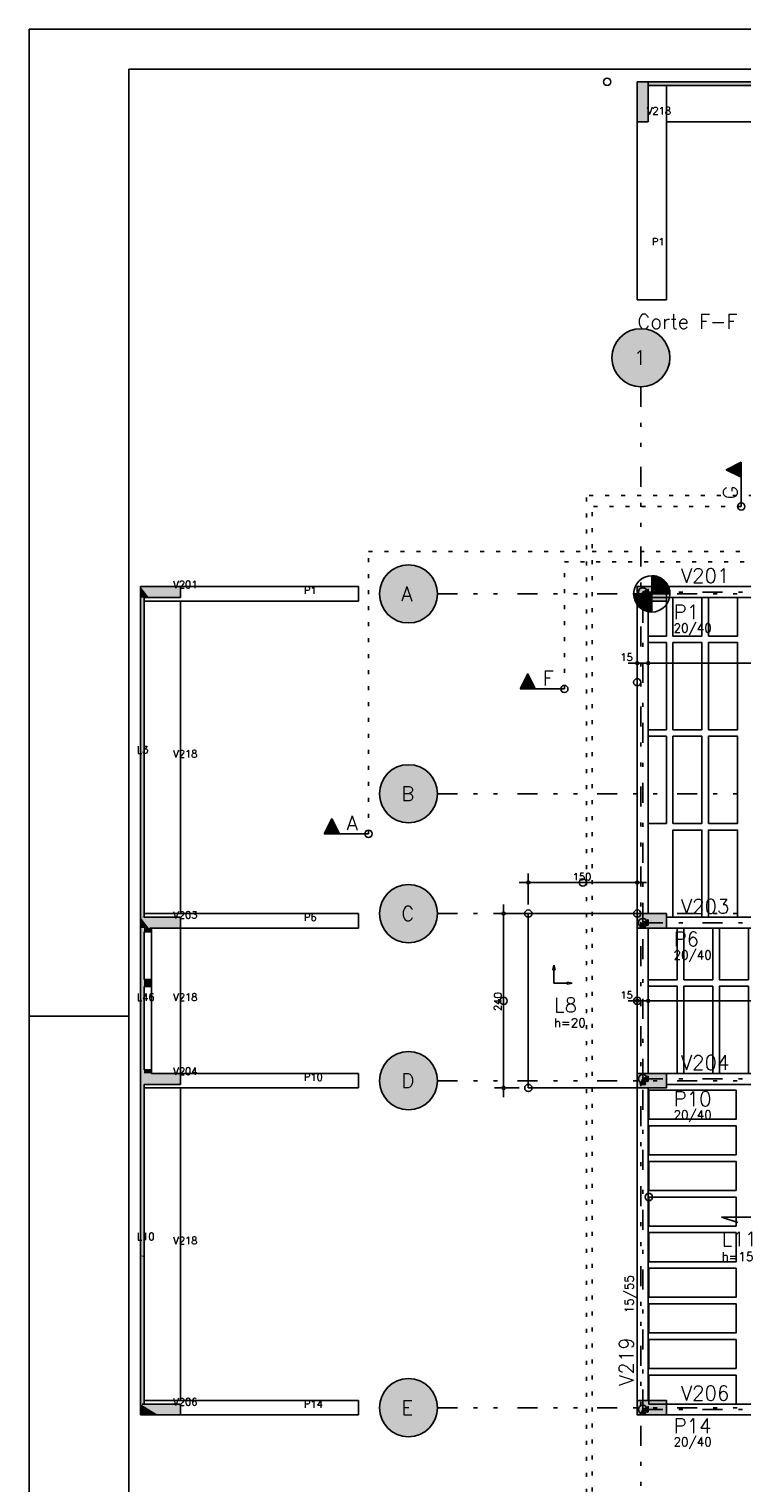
# Model space of a CAD drawing. Extents: x 0 to 119, y 0 to 84.
# Tile 11 of 19: x 0 to 18, y 48 to 84. Entities that reach past the tile are written whole.
import ezdxf

# ---------------------------------------------------------------- set-up
doc = ezdxf.new("R2010")
doc.units = 0
doc.header["$MEASUREMENT"] = 0
for name, pattern in [('ESTILO_TQS_0002', [0.4, 0.1, -0.3]), ('ESTILO_TQS_0003', [1.5, 0.5, -0.4, 0.1, -0.5]), ('ESTILO_TQS_0004', [2, 0.5, -0.4, 0.1, -0.4, 0.1, -0.5])]:
    doc.linetypes.add(name, pattern=pattern)
for name, color, linetype in [('1', 1, 'CONTINUOUS'), ('2', 2, 'CONTINUOUS'), ('3', 3, 'CONTINUOUS'), ('4', 4, 'CONTINUOUS'), ('6', 6, 'CONTINUOUS'), ('8', 8, 'CONTINUOUS'), ('9', 9, 'CONTINUOUS')]:
    doc.layers.add(name, color=color, linetype=linetype)
doc.styles.get("Standard").update_dxf_attribs({"font": 'ROMANS.SHX'})

msp = doc.modelspace()

# ---------------------------------------------------------------- linework, layer by layer
at = {"layer": '1', "linetype": 'Continuous'}
for p, q in [((0, 0), (0, 84.1)), ((0, 84.1), (118.9, 84.1)), ((15.589, 70.422), (15.589, 69.513)), ((15.589, 70.4), (15.729, 70.4)), ((15.589, 70.371), (15.798, 70.371)), ((15.589, 70.342), (15.846, 70.342)), ((15.589, 70.313), (15.884, 70.313)), ((15.589, 70.284), (15.915, 70.284)), ((15.589, 70.256), (15.94, 70.256)), ((15.589, 70.227), (15.962, 70.227)), ((15.134, 69.967), (16.044, 69.967)), ((15.589, 69.939), (15.134, 69.939)), ((15.589, 69.91), (15.138, 69.91)), ((15.589, 69.881), (15.143, 69.881)), ((15.589, 69.852), (15.149, 69.852)), ((15.589, 70.198), (15.981, 70.198)), ((15.589, 70.169), (15.996, 70.169)), ((15.589, 70.14), (16.009, 70.14)), ((15.589, 70.111), (16.02, 70.111)), ((15.589, 70.083), (16.029, 70.083)), ((15.589, 70.054), (16.035, 70.054)), ((15.589, 70.025), (16.04, 70.025)), ((15.589, 69.996), (16.044, 69.996)), ((15.589, 69.967), (15.589, 69.967)), ((15.589, 69.823), (15.158, 69.823)), ((15.589, 69.794), (15.169, 69.794)), ((15.589, 69.766), (15.182, 69.766)), ((15.589, 69.737), (15.197, 69.737)), ((15.589, 69.708), (15.216, 69.708)), ((15.589, 69.679), (15.238, 69.679)), ((15.589, 69.65), (15.263, 69.65)), ((15.589, 69.621), (15.294, 69.621)), ((15.589, 69.593), (15.332, 69.593)), ((15.589, 69.564), (15.38, 69.564)), ((15.589, 69.535), (15.449, 69.535)), ((14.998, 68.236), (15.725, 68.236)), ((15.225, 68.236), (15.225, 68.236)), ((15.271, 68.236), (25.089, 68.236)), ((15.498, 68.236), (15.498, 68.236)), ((15.498, 68.236), (15.498, 68.236)), ((12.498, 62.195), (12.498, 62.972)), ((15.225, 62.195), (15.225, 62.972)), ((12.271, 62.745), (15.453, 62.745)), ((12.271, 61.967), (11.652, 61.967)), ((11.879, 57.376), (11.879, 62.195)), ((12.498, 57.604), (12.498, 61.967)), ((12.498, 61.967), (15.225, 61.967)), ((12.498, 61.967), (12.498, 61.967)), ((12.498, 61.967), (12.498, 61.967)), ((15.225, 61.967), (15.225, 61.967)), ((15.589, 61.786), (15.589, 61.786)), ((13.14, 60.681), (13.111, 60.56)), ((13.111, 60.56), (13.168, 60.56)), ((13.14, 60.681), (13.168, 60.56)), ((13.14, 60.56), (13.14, 60.226)), ((13.474, 60.226), (13.14, 60.226)), ((13.594, 60.226), (13.474, 60.254)), ((13.474, 60.254), (13.474, 60.198)), ((13.594, 60.226), (13.474, 60.198)), ((14.998, 59.786), (15.725, 59.786)), ((15.225, 59.786), (15.225, 59.786)), ((15.271, 59.786), (39.78, 59.786)), ((15.498, 59.786), (15.498, 59.786)), ((15.498, 59.786), (15.498, 59.786)), ((0, 59.4), (2.5, 59.4)), ((12.271, 57.604), (11.652, 57.604)), ((15.225, 57.604), (12.498, 57.604)), ((12.498, 57.604), (12.498, 57.604)), ((15.589, 57.786), (15.589, 57.786)), ((17.336, 54.372), (18.7, 54.372)), ((17.336, 54.372), (17.746, 54.236)), ((15.589, 49.604), (15.589, 49.604))]:
    msp.add_line(p, q, dxfattribs=at)
at = {"layer": '1', "linetype": 'ESTILO_TQS_0004'}
for p, q in [((15.316, 75.149), (15.316, 6.967)), ((10.225, 69.967), (76.189, 69.967)), ((10.225, 64.967), (76.189, 64.967)), ((10.225, 61.967), (76.189, 61.967)), ((10.225, 57.786), (76.189, 57.786)), ((10.225, 49.604), (76.189, 49.604))]:
    msp.add_line(p, q, dxfattribs=at)
at = {"layer": '1', "linetype": 'ESTILO_TQS_0003'}
for p, q in [((15.362, 70.013), (24.998, 70.013)), ((15.362, 61.74), (15.362, 70.013)), ((15.362, 61.74), (24.998, 61.74)), ((15.362, 57.831), (15.362, 61.74)), ((15.362, 57.831), (20.18, 57.831)), ((15.362, 49.558), (15.362, 57.831)), ((15.362, 49.558), (20.18, 49.558))]:
    msp.add_line(p, q, dxfattribs=at)
at = {"layer": '1', "linetype": 'Continuous'}
for points in [[(15.589, 70.422), (15.589, 69.967), (16.044, 69.967), (16.043, 69.978), (16.042, 70.01), (16.038, 70.041), (16.032, 70.069), (16.024, 70.098), (16.016, 70.124), (16.002, 70.158), (15.99, 70.181), (15.973, 70.211), (15.956, 70.235), (15.945, 70.25), (15.932, 70.265), (15.92, 70.279), (15.909, 70.29), (15.89, 70.308), (15.876, 70.32), (15.855, 70.336), (15.839, 70.347), (15.821, 70.358), (15.804, 70.368), (15.79, 70.375), (15.763, 70.387), (15.738, 70.397), (15.704, 70.407), (15.666, 70.415), (15.642, 70.419), (15.607, 70.422), (15.589, 70.422)], [(15.294, 69.876), (15.43, 69.876), (15.362, 70.013), (15.294, 69.876)], [(15.498, 69.945), (15.498, 70.081), (15.362, 70.013), (15.498, 69.945)], [(15.498, 68.913), (15.953, 68.913), (15.953, 69.876), (15.498, 69.876), (15.498, 68.913)], [(24.862, 70.149), (15.953, 70.149)], [(15.953, 69.876), (24.862, 69.876)], [(16.116, 68.913), (16.844, 68.913), (16.844, 69.876), (16.116, 69.876), (16.116, 68.913)], [(17.007, 68.913), (17.735, 68.913), (17.735, 69.876), (17.007, 69.876), (17.007, 68.913)], [(15.225, 69.786), (15.225, 61.967)], [(15.498, 61.967), (15.498, 69.786)], [(15.498, 66.567), (15.953, 66.567), (15.953, 68.749), (15.498, 68.749), (15.498, 66.567)], [(16.116, 66.567), (16.844, 66.567), (16.844, 68.749), (16.116, 68.749), (16.116, 66.567)], [(17.007, 66.567), (17.735, 66.567), (17.735, 68.749), (17.007, 68.749), (17.007, 66.567)], [(15.498, 64.222), (15.953, 64.222), (15.953, 66.404), (15.498, 66.404), (15.498, 64.222)], [(16.116, 64.222), (16.844, 64.222), (16.844, 66.404), (16.116, 66.404), (16.116, 64.222)], [(17.007, 64.222), (17.735, 64.222), (17.735, 66.404), (17.007, 66.404), (17.007, 64.222)], [(16.116, 61.876), (16.844, 61.876), (16.844, 64.058), (16.116, 64.058), (16.116, 61.876)], [(17.007, 61.876), (17.735, 61.876), (17.735, 64.058), (17.007, 64.058), (17.007, 61.876)], [(24.862, 61.876), (15.953, 61.876)], [(15.225, 61.604), (15.225, 57.967)], [(15.294, 61.604), (15.43, 61.604), (15.362, 61.74), (15.294, 61.604)], [(15.498, 61.672), (15.498, 61.808), (15.362, 61.74), (15.498, 61.672)], [(15.498, 57.967), (15.498, 61.604)], [(15.498, 60.313), (16.225, 60.313), (16.225, 61.604), (15.498, 61.604), (15.498, 60.313)], [(15.953, 61.604), (24.862, 61.604)], [(16.389, 60.313), (17.116, 60.313), (17.116, 61.604), (16.389, 61.604), (16.389, 60.313)], [(17.28, 60.313), (18.007, 60.313), (18.007, 61.604), (17.28, 61.604), (17.28, 60.313)], [(15.498, 57.967), (16.225, 57.967), (16.225, 60.149), (15.498, 60.149), (15.498, 57.967)], [(16.389, 57.967), (17.116, 57.967), (17.116, 60.149), (16.389, 60.149), (16.389, 57.967)], [(17.28, 57.967), (18.007, 57.967), (18.007, 60.149), (17.28, 60.149), (17.28, 57.967)], [(15.498, 57.763), (15.498, 57.899), (15.362, 57.831), (15.498, 57.763)], [(20.18, 57.967), (15.953, 57.967)], [(15.225, 57.604), (15.225, 49.786)], [(15.294, 57.695), (15.43, 57.695), (15.362, 57.831), (15.294, 57.695)], [(15.498, 49.786), (15.498, 57.604)], [(15.516, 57.549), (15.516, 56.822), (17.698, 56.822), (17.698, 57.549), (15.516, 57.549)], [(15.953, 57.695), (20.044, 57.695)], [(15.516, 56.658), (15.516, 55.931), (17.698, 55.931), (17.698, 56.658), (15.516, 56.658)], [(15.516, 55.767), (15.516, 55.04), (17.698, 55.04), (17.698, 55.767), (15.516, 55.767)], [(15.516, 54.876), (15.516, 54.149), (17.698, 54.149), (17.698, 54.876), (15.516, 54.876)], [(15.516, 53.986), (15.516, 53.258), (17.698, 53.258), (17.698, 53.986), (15.516, 53.986)], [(15.516, 53.095), (15.516, 52.367), (17.698, 52.367), (17.698, 53.095), (15.516, 53.095)], [(15.516, 52.204), (15.516, 51.476), (17.698, 51.476), (17.698, 52.204), (15.516, 52.204)], [(15.516, 51.313), (15.516, 50.586), (17.698, 50.586), (17.698, 51.313), (15.516, 51.313)], [(15.516, 50.422), (15.516, 49.695), (17.698, 49.695), (17.698, 50.422), (15.516, 50.422)], [(15.294, 49.422), (15.43, 49.422), (15.362, 49.558), (15.294, 49.422)], [(15.498, 49.49), (15.498, 49.626), (15.362, 49.558), (15.498, 49.49)], [(20.044, 49.695), (15.953, 49.695)], [(15.953, 49.422), (20.18, 49.422)]]:
    msp.add_lwpolyline(points, dxfattribs=at)
for centre, radius in [((14.47, 82.781), 0.0909), ((17.828, 72.155), 0.0909), ((15.589, 69.967), 0.455), ((15.362, 70.013), 0.109), ((15.362, 70.013), 0.109), ((15.225, 68.236), 0.0364), ((15.225, 68.236), 0.0182), ((15.498, 68.236), 0.0364), ((15.498, 68.236), 0.0364), ((15.498, 68.236), 0.0182), ((15.498, 68.236), 0.0182), ((13.4, 67.588), 0.0909), ((15.225, 67.755), 0.0909), ((8.496, 63.962), 0.0909), ((12.498, 62.745), 0.0364), ((12.498, 62.745), 0.0182), ((13.862, 62.745), 0.0909), ((15.225, 62.745), 0.0364), ((15.225, 62.745), 0.0182), ((11.879, 61.967), 0.0364), ((11.879, 61.967), 0.0182), ((12.498, 61.967), 0.0909), ((12.498, 61.967), 0.0909), ((15.225, 61.967), 0.0909), ((15.362, 61.74), 0.109), ((15.362, 61.74), 0.109), ((11.879, 59.786), 0.0909), ((15.225, 59.786), 0.0909), ((15.225, 59.786), 0.0364), ((15.225, 59.786), 0.0182), ((15.498, 59.786), 0.0364), ((15.498, 59.786), 0.0364), ((15.498, 59.786), 0.0182), ((15.498, 59.786), 0.0182), ((15.362, 57.831), 0.109), ((15.362, 57.831), 0.109), ((11.879, 57.604), 0.0364), ((11.879, 57.604), 0.0182), ((12.498, 57.604), 0.0909), ((15.516, 54.876), 0.0909), ((15.362, 49.558), 0.109), ((15.362, 49.558), 0.109)]:
    msp.add_circle(centre, radius, dxfattribs=at)
at = {"layer": '2', "linetype": 'Continuous'}
for centre in [(15.316, 75.876), (9.498, 69.967), (9.498, 64.967), (9.498, 61.967), (9.498, 57.786), (9.498, 49.604)]:
    msp.add_circle(centre, 0.727, dxfattribs=at)
at = {"layer": '3', "linetype": 'Continuous'}
for p, q in [((17.828, 73.26), (17.451, 73.072)), ((17.827, 73.258), (17.455, 73.072)), ((17.567, 73.128), (17.567, 73.016)), ((17.596, 73.143), (17.596, 73.001)), ((17.625, 73.157), (17.625, 72.987)), ((17.654, 73.172), (17.654, 72.972)), ((17.683, 73.186), (17.683, 72.958)), ((17.712, 73.201), (17.712, 72.943)), ((17.741, 73.215), (17.741, 72.929)), ((17.77, 73.23), (17.77, 72.914)), ((17.799, 73.244), (17.799, 72.899)), ((17.827, 73.258), (17.827, 72.155)), ((17.828, 72.155), (17.828, 73.26)), ((17.451, 73.072), (17.827, 72.884)), ((17.455, 73.072), (17.827, 72.886)), ((17.48, 73.085), (17.48, 73.059)), ((17.509, 73.099), (17.509, 73.045)), ((17.538, 73.114), (17.538, 73.03)), ((12.295, 67.588), (12.483, 67.966)), ((12.297, 67.59), (12.483, 67.962)), ((12.34, 67.675), (12.627, 67.675)), ((12.355, 67.704), (12.612, 67.704)), ((12.369, 67.733), (12.598, 67.733)), ((12.384, 67.762), (12.583, 67.762)), ((12.398, 67.791), (12.569, 67.791)), ((12.413, 67.82), (12.554, 67.82)), ((12.427, 67.85), (12.54, 67.85)), ((12.442, 67.879), (12.525, 67.879)), ((12.456, 67.908), (12.511, 67.908)), ((12.471, 67.937), (12.496, 67.937)), ((12.483, 67.966), (12.671, 67.59)), ((12.483, 67.962), (12.669, 67.59)), ((13.4, 67.588), (12.295, 67.588)), ((12.297, 67.59), (13.4, 67.59)), ((12.311, 67.617), (12.656, 67.617)), ((12.326, 67.646), (12.641, 67.646)), ((7.39, 63.962), (7.579, 64.339)), ((7.393, 63.963), (7.579, 64.335)), ((7.435, 64.049), (7.722, 64.049)), ((7.45, 64.078), (7.708, 64.078)), ((7.464, 64.107), (7.693, 64.107)), ((7.479, 64.136), (7.679, 64.136)), ((7.493, 64.165), (7.664, 64.165)), ((7.508, 64.194), (7.649, 64.194)), ((7.523, 64.223), (7.635, 64.223)), ((7.537, 64.252), (7.62, 64.252)), ((7.552, 64.281), (7.606, 64.281)), ((7.566, 64.31), (7.591, 64.31)), ((7.579, 64.339), (7.767, 63.963)), ((7.579, 64.335), (7.765, 63.963)), ((8.496, 63.962), (7.39, 63.962)), ((7.393, 63.963), (8.496, 63.963)), ((7.406, 63.991), (7.751, 63.991)), ((7.421, 64.02), (7.737, 64.02))]:
    msp.add_line(p, q, dxfattribs=at)
at = {"layer": '3', "linetype": 'ESTILO_TQS_0002'}
for p, q in [((13.954, 20.678), (13.954, 72.432)), ((18.52, 72.432), (13.954, 72.432)), ((14.092, 21.508), (14.092, 72.155)), ((17.828, 72.155), (14.092, 72.155)), ((8.496, 71.031), (44.26, 71.031)), ((8.496, 63.962), (8.496, 71.031)), ((13.4, 70.771), (42.045, 70.771)), ((13.4, 67.588), (13.4, 70.771))]:
    msp.add_line(p, q, dxfattribs=at)
at = {"layer": '3', "linetype": 'Continuous'}
for points in [[(17.827, 73.258), (17.455, 73.072), (17.827, 72.886), (17.827, 73.258)], [(12.297, 67.59), (12.483, 67.962), (12.669, 67.59), (12.297, 67.59)], [(7.393, 63.963), (7.579, 64.335), (7.765, 63.963), (7.393, 63.963)]]:
    msp.add_lwpolyline(points, dxfattribs=at)
at = {"layer": '6', "linetype": 'Continuous'}
for p, q in [((15.225, 82.781), (15.225, 81.781)), ((15.498, 82.781), (15.225, 82.781)), ((15.225, 82.781), (15.225, 77.327)), ((22.314, 82.781), (15.498, 82.781)), ((15.498, 82.69), (15.498, 82.756)), ((15.498, 82.062), (15.498, 82.69)), ((15.498, 82.69), (15.626, 82.69)), ((15.626, 82.69), (15.953, 82.69)), ((15.953, 82.69), (22.284, 82.69)), ((15.953, 77.327), (15.953, 82.69)), ((15.498, 81.781), (15.498, 82.062)), ((15.225, 81.781), (15.421, 81.781)), ((15.421, 81.781), (15.498, 81.781)), ((15.953, 81.781), (24.862, 81.781)), ((15.225, 77.327), (15.953, 77.327)), ((3.579, 70.149), (2.789, 70.149)), ((2.789, 70.149), (2.789, 70.092)), ((2.789, 70.092), (2.789, 69.876)), ((2.789, 69.876), (2.789, 63.632)), ((2.861, 69.876), (2.88, 69.876)), ((2.88, 69.876), (3, 69.876)), ((2.88, 63.632), (2.88, 69.876)), ((3, 69.876), (3.789, 69.876)), ((3.789, 70.149), (3.579, 70.149)), ((3.789, 70.092), (3.789, 70.149)), ((8.244, 70.149), (3.789, 70.149)), ((3.789, 69.876), (3.789, 70.092)), ((8.244, 69.786), (8.244, 70.149)), ((2.88, 69.786), (8.244, 69.786)), ((3.789, 61.967), (3.789, 69.786)), ((2.789, 63.632), (2.789, 63.561)), ((2.789, 63.632), (2.789, 63.561)), ((2.789, 63.561), (2.789, 63.465)), ((2.789, 63.561), (2.789, 63.465)), ((2.789, 63.465), (2.789, 62.479)), ((2.789, 63.465), (2.789, 62.479)), ((2.88, 63.561), (2.88, 63.632)), ((2.88, 63.465), (2.88, 63.561)), ((2.88, 62.479), (2.88, 63.465)), ((2.789, 62.479), (2.789, 61.896)), ((2.88, 61.896), (2.88, 62.479)), ((2.789, 61.896), (2.789, 61.876)), ((2.789, 61.876), (2.789, 61.819)), ((8.244, 61.967), (2.88, 61.967)), ((2.88, 61.876), (2.88, 61.896)), ((3.579, 61.876), (2.88, 61.876)), ((3.789, 61.876), (3.579, 61.876)), ((3.789, 61.819), (3.789, 61.876)), ((8.244, 61.604), (8.244, 61.967)), ((2.789, 61.819), (2.789, 61.604)), ((2.789, 61.604), (2.789, 59.99)), ((2.88, 60.316), (2.88, 61.513)), ((2.88, 61.513), (3.018, 61.513)), ((3.018, 61.513), (3.062, 61.513)), ((3.024, 61.604), (3.062, 61.604)), ((3.062, 61.604), (3.789, 61.604)), ((3.062, 61.53), (3.062, 61.604)), ((3.062, 61.604), (8.244, 61.604)), ((3.062, 61.528), (3.062, 61.53)), ((3.062, 61.521), (3.062, 61.528)), ((3.062, 61.519), (3.062, 61.521)), ((3.062, 61.513), (3.062, 61.519)), ((3.062, 60.316), (3.062, 61.513)), ((3.789, 61.604), (3.789, 61.819)), ((3.789, 57.967), (3.789, 61.604)), ((2.925, 60.316), (2.88, 60.316)), ((2.88, 59.99), (2.88, 60.146)), ((2.88, 60.146), (3.062, 60.146)), ((3.062, 60.316), (2.925, 60.316)), ((3.062, 60.187), (3.062, 60.316)), ((3.062, 60.146), (3.062, 60.187)), ((3.062, 58.058), (3.062, 60.146)), ((2.789, 59.99), (2.789, 57.967)), ((2.88, 58.058), (2.88, 59.99)), ((2.789, 57.967), (2.789, 57.842)), ((2.789, 57.842), (2.789, 57.695)), ((2.789, 57.842), (2.789, 57.695)), ((2.88, 58.058), (3.062, 58.058)), ((2.925, 58.058), (2.88, 58.058)), ((3.062, 58.058), (2.925, 58.058)), ((3.062, 58.041), (3.062, 58.058)), ((3.062, 58.037), (3.062, 58.041)), ((3.062, 58.024), (3.062, 58.037)), ((3.062, 58.021), (3.062, 58.024)), ((3.062, 57.967), (3.062, 58.021)), ((3.346, 57.967), (3.062, 57.967)), ((3.789, 57.967), (3.346, 57.967)), ((3.789, 57.842), (3.789, 57.967)), ((8.244, 57.967), (3.789, 57.967)), ((3.789, 57.695), (3.789, 57.842)), ((8.244, 57.604), (8.244, 57.967)), ((2.789, 57.695), (2.789, 53.412)), ((2.88, 57.695), (3.248, 57.695)), ((2.88, 57.645), (2.88, 57.695)), ((2.88, 53.412), (2.88, 57.645)), ((3.789, 57.604), (2.88, 57.604)), ((2.88, 57.604), (8.244, 57.604)), ((3.248, 57.695), (3.789, 57.695)), ((3.789, 49.786), (3.789, 57.604)), ((2.789, 53.412), (2.789, 49.695)), ((2.88, 53.363), (2.88, 53.412)), ((2.88, 49.695), (2.88, 53.363)), ((2.789, 49.695), (2.789, 49.574)), ((2.789, 49.574), (2.789, 49.422)), ((2.88, 49.695), (2.831, 49.695)), ((8.244, 49.786), (2.88, 49.786)), ((3.331, 49.695), (2.88, 49.695)), ((3.789, 49.695), (3.331, 49.695)), ((3.789, 49.574), (3.789, 49.695)), ((3.789, 49.422), (3.789, 49.574)), ((8.244, 49.422), (8.244, 49.786)), ((2.789, 49.422), (3.233, 49.422)), ((3.233, 49.422), (3.789, 49.422)), ((3.789, 49.422), (8.244, 49.422))]:
    msp.add_line(p, q, dxfattribs=at)
for points in [[(15.953, 69.786), (15.953, 70.149), (15.225, 70.149), (15.225, 69.786), (15.953, 69.786)], [(15.225, 61.967), (15.225, 61.604), (15.953, 61.604), (15.953, 61.967), (15.225, 61.967)], [(15.225, 57.967), (15.225, 57.604), (15.953, 57.604), (15.953, 57.967), (15.225, 57.967)], [(15.225, 49.786), (15.225, 49.422), (15.953, 49.422), (15.953, 49.786), (15.225, 49.786)]]:
    msp.add_lwpolyline(points, dxfattribs=at)
at = {"layer": '8', "linetype": 'Continuous'}
for q in [(117.9, 83.1), (2.5, 1)]:
    msp.add_line((2.5, 83.1), q, dxfattribs=at)
at = {"layer": '9', "linetype": 'Continuous'}
for points in [[(15.225, 82.781), (15.225, 82.5), (15.225, 81.781)], [(15.225, 82.781), (15.225, 81.781), (15.421, 81.781)], [(15.225, 82.781), (15.421, 81.781), (15.498, 81.781)], [(15.225, 82.781), (15.498, 81.781), (15.498, 82.062)], [(15.225, 82.781), (15.498, 82.062), (15.498, 82.781)], [(15.225, 82.781), (15.498, 82.781), (15.421, 82.781)], [(15.225, 82.781), (15.421, 82.781), (15.225, 82.781)], [(22.314, 82.781), (15.626, 82.781), (15.498, 82.781)], [(22.314, 82.781), (15.498, 82.781), (15.498, 82.756)], [(22.314, 82.781), (15.498, 82.756), (15.498, 82.69)], [(22.314, 82.781), (15.498, 82.69), (15.626, 82.69)], [(22.314, 82.781), (15.953, 82.781), (15.626, 82.781)], [(22.314, 82.781), (15.626, 82.69), (15.953, 82.69)], [(22.314, 82.781), (22.284, 82.781), (15.953, 82.781)], [(22.314, 82.781), (15.953, 82.69), (22.284, 82.69)], [(16.044, 75.876), (14.82, 76.408), (14.752, 76.335)], [(16.044, 75.876), (14.897, 76.471), (14.82, 76.408)], [(16.044, 75.876), (14.982, 76.522), (14.897, 76.471)], [(16.044, 75.876), (15.073, 76.562), (14.982, 76.522)], [(16.044, 75.876), (15.168, 76.588), (15.073, 76.562)], [(16.044, 75.876), (15.267, 76.602), (15.168, 76.588)], [(16.044, 75.876), (15.366, 76.602), (15.267, 76.602)], [(16.044, 75.876), (15.464, 76.588), (15.366, 76.602)], [(16.044, 75.876), (15.56, 76.562), (15.464, 76.588)], [(16.044, 75.876), (15.651, 76.522), (15.56, 76.562)], [(16.044, 75.876), (15.736, 76.471), (15.651, 76.522)], [(16.044, 75.876), (15.813, 76.408), (15.736, 76.471)], [(16.044, 75.876), (15.88, 76.335), (15.813, 76.408)], [(16.044, 75.876), (14.616, 76.073), (14.596, 75.975)], [(16.044, 75.876), (14.649, 76.166), (14.616, 76.073)], [(16.044, 75.876), (14.695, 76.254), (14.649, 76.166)], [(16.044, 75.876), (14.752, 76.335), (14.695, 76.254)], [(16.044, 75.876), (15.938, 76.254), (15.88, 76.335)], [(16.044, 75.876), (15.983, 76.166), (15.938, 76.254)], [(16.044, 75.876), (16.017, 76.073), (15.983, 76.166)], [(16.044, 75.876), (16.037, 75.975), (16.017, 76.073)], [(16.044, 75.876), (14.596, 75.975), (14.589, 75.876)], [(16.044, 75.876), (14.589, 75.876), (14.596, 75.777)], [(16.044, 75.876), (14.596, 75.777), (14.616, 75.68)], [(16.044, 75.876), (14.616, 75.68), (14.649, 75.587)], [(16.044, 75.876), (14.649, 75.587), (14.695, 75.499)], [(16.044, 75.876), (14.695, 75.499), (14.752, 75.417)], [(16.044, 75.876), (14.752, 75.417), (14.82, 75.345)], [(16.044, 75.876), (14.82, 75.345), (14.897, 75.282)], [(16.044, 75.876), (14.897, 75.282), (14.982, 75.231)], [(16.044, 75.876), (14.982, 75.231), (15.073, 75.191)], [(16.044, 75.876), (15.073, 75.191), (15.168, 75.164)], [(16.044, 75.876), (15.168, 75.164), (15.267, 75.151)], [(16.044, 75.876), (15.267, 75.151), (15.366, 75.151)], [(16.044, 75.876), (15.366, 75.151), (15.464, 75.164)], [(16.044, 75.876), (15.464, 75.164), (15.56, 75.191)], [(16.044, 75.876), (15.56, 75.191), (15.651, 75.231)], [(16.044, 75.876), (15.651, 75.231), (15.736, 75.282)], [(16.044, 75.876), (15.736, 75.282), (15.813, 75.345)], [(16.044, 75.876), (15.813, 75.345), (15.88, 75.417)], [(16.044, 75.876), (15.88, 75.417), (15.938, 75.499)], [(16.044, 75.876), (15.938, 75.499), (15.983, 75.587)], [(16.044, 75.876), (15.983, 75.587), (16.017, 75.68)], [(16.044, 75.876), (16.017, 75.68), (16.037, 75.777)], [(16.044, 75.876), (16.037, 75.777), (16.044, 75.876)], [(10.225, 69.967), (9.164, 70.613), (9.079, 70.562)], [(10.225, 69.967), (9.255, 70.653), (9.164, 70.613)], [(10.225, 69.967), (9.35, 70.679), (9.255, 70.653)], [(10.225, 69.967), (9.449, 70.693), (9.35, 70.679)], [(10.225, 69.967), (9.548, 70.693), (9.449, 70.693)], [(10.225, 69.967), (9.646, 70.679), (9.548, 70.693)], [(10.225, 69.967), (9.742, 70.653), (9.646, 70.679)], [(10.225, 69.967), (9.833, 70.613), (9.742, 70.653)], [(10.225, 69.967), (9.918, 70.562), (9.833, 70.613)], [(10.225, 69.967), (8.831, 70.257), (8.798, 70.164)], [(10.225, 69.967), (8.877, 70.345), (8.831, 70.257)], [(10.225, 69.967), (8.934, 70.426), (8.877, 70.345)], [(10.225, 69.967), (9.002, 70.499), (8.934, 70.426)], [(10.225, 69.967), (9.079, 70.562), (9.002, 70.499)], [(10.225, 69.967), (9.995, 70.499), (9.918, 70.562)], [(10.225, 69.967), (10.062, 70.426), (9.995, 70.499)], [(10.225, 69.967), (10.12, 70.345), (10.062, 70.426)], [(10.225, 69.967), (10.165, 70.257), (10.12, 70.345)], [(10.225, 69.967), (10.198, 70.164), (10.165, 70.257)], [(3, 69.876), (3.579, 70.149), (2.789, 70.149)], [(3, 69.876), (2.789, 70.149), (2.789, 70.092)], [(3, 69.876), (2.789, 70.092), (2.789, 69.876)], [(3, 69.876), (2.789, 69.876), (3, 69.876)], [(2.809, 61.876), (2.861, 69.876), (2.789, 69.876)], [(2.809, 61.876), (2.789, 69.876), (2.789, 63.632)], [(2.809, 61.876), (2.88, 63.632), (2.88, 69.876)], [(2.809, 61.876), (2.88, 69.876), (2.861, 69.876)], [(3, 69.876), (3.789, 70.092), (3.789, 70.149)], [(3, 69.876), (3.789, 70.149), (3.579, 70.149)], [(3, 69.876), (3.789, 69.876), (3.789, 70.092)], [(10.225, 69.967), (8.778, 70.066), (8.771, 69.967)], [(10.225, 69.967), (8.771, 69.967), (8.778, 69.868)], [(10.225, 69.967), (8.798, 70.164), (8.778, 70.066)], [(10.225, 69.967), (8.778, 69.868), (8.798, 69.771)], [(10.225, 69.967), (8.798, 69.771), (8.831, 69.678)], [(10.225, 69.967), (8.831, 69.678), (8.877, 69.589)], [(10.225, 69.967), (8.877, 69.589), (8.934, 69.508)], [(10.225, 69.967), (8.934, 69.508), (9.002, 69.436)], [(10.225, 69.967), (9.002, 69.436), (9.079, 69.373)], [(10.225, 69.967), (9.079, 69.373), (9.164, 69.322)], [(10.225, 69.967), (9.164, 69.322), (9.255, 69.282)], [(10.225, 69.967), (9.255, 69.282), (9.35, 69.255)], [(10.225, 69.967), (9.35, 69.255), (9.449, 69.242)], [(10.225, 69.967), (9.449, 69.242), (9.548, 69.242)], [(10.225, 69.967), (9.548, 69.242), (9.646, 69.255)], [(10.225, 69.967), (9.646, 69.255), (9.742, 69.282)], [(10.225, 69.967), (9.742, 69.282), (9.833, 69.322)], [(10.225, 69.967), (9.833, 69.322), (9.918, 69.373)], [(10.225, 69.967), (9.918, 69.373), (9.995, 69.436)], [(10.225, 69.967), (9.995, 69.436), (10.062, 69.508)], [(10.225, 69.967), (10.062, 69.508), (10.12, 69.589)], [(10.225, 69.967), (10.12, 69.589), (10.165, 69.678)], [(10.225, 69.967), (10.165, 69.678), (10.198, 69.771)], [(10.225, 69.967), (10.219, 70.066), (10.198, 70.164)], [(10.225, 69.967), (10.198, 69.771), (10.219, 69.868)], [(10.225, 69.967), (10.219, 69.868), (10.225, 69.967)], [(15.953, 69.786), (15.953, 70.149), (15.225, 70.149)], [(15.953, 69.786), (15.225, 70.149), (15.225, 69.786)], [(15.294, 69.876), (15.43, 69.876), (15.362, 70.013)], [(15.294, 69.876), (15.362, 70.013), (15.294, 69.876)], [(15.498, 69.945), (15.498, 70.081), (15.362, 70.013)], [(15.498, 69.945), (15.362, 70.013), (15.498, 69.945)], [(15.953, 69.786), (15.225, 69.786), (15.953, 69.786)], [(10.225, 64.967), (9.002, 65.499), (8.934, 65.426)], [(10.225, 64.967), (9.079, 65.562), (9.002, 65.499)], [(10.225, 64.967), (9.164, 65.613), (9.079, 65.562)], [(10.225, 64.967), (9.255, 65.653), (9.164, 65.613)], [(10.225, 64.967), (9.35, 65.679), (9.255, 65.653)], [(10.225, 64.967), (9.449, 65.693), (9.35, 65.679)], [(10.225, 64.967), (9.548, 65.693), (9.449, 65.693)], [(10.225, 64.967), (9.646, 65.679), (9.548, 65.693)], [(10.225, 64.967), (9.742, 65.653), (9.646, 65.679)], [(10.225, 64.967), (9.833, 65.613), (9.742, 65.653)], [(10.225, 64.967), (9.918, 65.562), (9.833, 65.613)], [(10.225, 64.967), (9.995, 65.499), (9.918, 65.562)], [(10.225, 64.967), (10.062, 65.426), (9.995, 65.499)], [(10.225, 64.967), (8.798, 65.164), (8.778, 65.066)], [(10.225, 64.967), (8.831, 65.257), (8.798, 65.164)], [(10.225, 64.967), (8.877, 65.345), (8.831, 65.257)], [(10.225, 64.967), (8.934, 65.426), (8.877, 65.345)], [(10.225, 64.967), (10.12, 65.345), (10.062, 65.426)], [(10.225, 64.967), (10.165, 65.257), (10.12, 65.345)], [(10.225, 64.967), (10.198, 65.164), (10.165, 65.257)], [(10.225, 64.967), (10.219, 65.066), (10.198, 65.164)], [(10.225, 64.967), (8.778, 65.066), (8.771, 64.967)], [(10.225, 64.967), (8.771, 64.967), (8.778, 64.868)], [(10.225, 64.967), (8.778, 64.868), (8.798, 64.771)], [(10.225, 64.967), (8.798, 64.771), (8.831, 64.678)], [(10.225, 64.967), (8.831, 64.678), (8.877, 64.589)], [(10.225, 64.967), (8.877, 64.589), (8.934, 64.508)], [(10.225, 64.967), (8.934, 64.508), (9.002, 64.436)], [(10.225, 64.967), (9.002, 64.436), (9.079, 64.373)], [(10.225, 64.967), (9.079, 64.373), (9.164, 64.322)], [(10.225, 64.967), (9.164, 64.322), (9.255, 64.282)], [(10.225, 64.967), (9.255, 64.282), (9.35, 64.255)], [(10.225, 64.967), (9.35, 64.255), (9.449, 64.242)], [(10.225, 64.967), (9.449, 64.242), (9.548, 64.242)], [(10.225, 64.967), (9.548, 64.242), (9.646, 64.255)], [(10.225, 64.967), (9.646, 64.255), (9.742, 64.282)], [(10.225, 64.967), (9.742, 64.282), (9.833, 64.322)], [(10.225, 64.967), (9.833, 64.322), (9.918, 64.373)], [(10.225, 64.967), (9.918, 64.373), (9.995, 64.436)], [(10.225, 64.967), (9.995, 64.436), (10.062, 64.508)], [(10.225, 64.967), (10.062, 64.508), (10.12, 64.589)], [(10.225, 64.967), (10.12, 64.589), (10.165, 64.678)], [(10.225, 64.967), (10.165, 64.678), (10.198, 64.771)], [(10.225, 64.967), (10.198, 64.771), (10.219, 64.868)], [(10.225, 64.967), (10.219, 64.868), (10.225, 64.967)], [(2.809, 61.876), (2.789, 63.632), (2.789, 63.561)], [(2.809, 61.876), (2.789, 63.561), (2.789, 63.465)], [(2.809, 61.876), (2.789, 63.465), (2.789, 62.479)], [(2.809, 61.876), (2.88, 63.561), (2.88, 63.632)], [(2.809, 61.876), (2.88, 63.465), (2.88, 63.561)], [(2.809, 61.876), (2.88, 62.479), (2.88, 63.465)], [(10.225, 61.967), (9.164, 62.613), (9.079, 62.562)], [(10.225, 61.967), (9.255, 62.653), (9.164, 62.613)], [(10.225, 61.967), (9.35, 62.679), (9.255, 62.653)], [(10.225, 61.967), (9.449, 62.693), (9.35, 62.679)], [(10.225, 61.967), (9.548, 62.693), (9.449, 62.693)], [(10.225, 61.967), (9.646, 62.679), (9.548, 62.693)], [(10.225, 61.967), (9.742, 62.653), (9.646, 62.679)], [(10.225, 61.967), (9.833, 62.613), (9.742, 62.653)], [(10.225, 61.967), (9.918, 62.562), (9.833, 62.613)], [(2.809, 61.876), (2.789, 62.479), (2.789, 61.896)], [(2.809, 61.876), (2.88, 61.896), (2.88, 62.479)], [(10.225, 61.967), (8.831, 62.257), (8.798, 62.164)], [(10.225, 61.967), (8.877, 62.345), (8.831, 62.257)], [(10.225, 61.967), (8.934, 62.426), (8.877, 62.345)], [(10.225, 61.967), (9.002, 62.499), (8.934, 62.426)], [(10.225, 61.967), (9.079, 62.562), (9.002, 62.499)], [(10.225, 61.967), (9.995, 62.499), (9.918, 62.562)], [(10.225, 61.967), (10.062, 62.426), (9.995, 62.499)], [(10.225, 61.967), (10.12, 62.345), (10.062, 62.426)], [(10.225, 61.967), (10.165, 62.257), (10.12, 62.345)], [(10.225, 61.967), (10.198, 62.164), (10.165, 62.257)], [(2.809, 61.876), (2.789, 61.896), (2.789, 61.876)], [(3, 61.604), (3.579, 61.876), (2.789, 61.876)], [(3, 61.604), (2.789, 61.876), (2.789, 61.819)], [(2.809, 61.876), (2.789, 61.876), (2.809, 61.876)], [(2.809, 61.876), (2.88, 61.876), (2.88, 61.896)], [(3, 61.604), (3.789, 61.819), (3.789, 61.876)], [(3, 61.604), (3.789, 61.876), (3.579, 61.876)], [(10.225, 61.967), (8.778, 62.066), (8.771, 61.967)], [(10.225, 61.967), (8.771, 61.967), (8.778, 61.868)], [(10.225, 61.967), (8.798, 62.164), (8.778, 62.066)], [(10.225, 61.967), (8.778, 61.868), (8.798, 61.771)], [(10.225, 61.967), (8.798, 61.771), (8.831, 61.678)], [(10.225, 61.967), (8.831, 61.678), (8.877, 61.589)], [(10.225, 61.967), (8.877, 61.589), (8.934, 61.508)], [(10.225, 61.967), (8.934, 61.508), (9.002, 61.436)], [(10.225, 61.967), (9.002, 61.436), (9.079, 61.373)], [(10.225, 61.967), (9.079, 61.373), (9.164, 61.322)], [(10.225, 61.967), (9.164, 61.322), (9.255, 61.282)], [(10.225, 61.967), (9.255, 61.282), (9.35, 61.255)], [(10.225, 61.967), (9.35, 61.255), (9.449, 61.242)], [(10.225, 61.967), (9.449, 61.242), (9.548, 61.242)], [(10.225, 61.967), (9.548, 61.242), (9.646, 61.255)], [(10.225, 61.967), (9.646, 61.255), (9.742, 61.282)], [(10.225, 61.967), (9.742, 61.282), (9.833, 61.322)], [(10.225, 61.967), (9.833, 61.322), (9.918, 61.373)], [(10.225, 61.967), (9.918, 61.373), (9.995, 61.436)], [(10.225, 61.967), (9.995, 61.436), (10.062, 61.508)], [(10.225, 61.967), (10.062, 61.508), (10.12, 61.589)], [(10.225, 61.967), (10.12, 61.589), (10.165, 61.678)], [(10.225, 61.967), (10.165, 61.678), (10.198, 61.771)], [(10.225, 61.967), (10.219, 62.066), (10.198, 62.164)], [(10.225, 61.967), (10.198, 61.771), (10.219, 61.868)], [(10.225, 61.967), (10.219, 61.868), (10.225, 61.967)], [(15.225, 61.967), (15.225, 61.604), (15.953, 61.604)], [(15.225, 61.967), (15.953, 61.604), (15.953, 61.967)], [(15.225, 61.967), (15.953, 61.967), (15.225, 61.967)], [(3, 61.604), (2.789, 61.819), (2.789, 61.604)], [(3, 61.604), (2.789, 61.604), (3, 61.604)], [(2.83, 57.967), (2.861, 61.604), (2.789, 61.604)], [(2.83, 57.967), (2.789, 61.604), (2.789, 59.99)], [(2.83, 57.967), (2.88, 59.99), (2.88, 61.604)], [(2.83, 57.967), (2.88, 61.604), (2.861, 61.604)], [(3.018, 61.513), (3.024, 61.604), (2.88, 61.604)], [(3.018, 61.513), (2.88, 61.604), (2.88, 61.53)], [(3.018, 61.513), (2.88, 61.53), (2.88, 61.528)], [(3.018, 61.513), (2.88, 61.528), (2.88, 61.521)], [(3.018, 61.513), (2.88, 61.521), (2.88, 61.519)], [(3.018, 61.513), (2.88, 61.519), (2.88, 61.513)], [(3.018, 61.513), (2.88, 61.513), (3.018, 61.513)], [(3, 61.604), (3.789, 61.604), (3.789, 61.819)], [(3.018, 61.513), (3.062, 61.53), (3.062, 61.604)], [(3.018, 61.513), (3.062, 61.604), (3.024, 61.604)], [(3.018, 61.513), (3.062, 61.528), (3.062, 61.53)], [(3.018, 61.513), (3.062, 61.521), (3.062, 61.528)], [(3.018, 61.513), (3.062, 61.519), (3.062, 61.521)], [(3.018, 61.513), (3.062, 61.513), (3.062, 61.519)], [(15.294, 61.604), (15.43, 61.604), (15.362, 61.74)], [(15.294, 61.604), (15.362, 61.74), (15.294, 61.604)], [(15.498, 61.672), (15.498, 61.808), (15.362, 61.74)], [(15.498, 61.672), (15.362, 61.74), (15.498, 61.672)], [(2.88, 60.146), (3.062, 60.187), (3.062, 60.316)], [(2.88, 60.146), (3.062, 60.316), (2.925, 60.316)], [(2.88, 60.146), (2.925, 60.316), (2.88, 60.316)], [(2.88, 60.146), (2.88, 60.316), (2.88, 60.187)], [(2.88, 60.146), (3.062, 60.146), (3.062, 60.187)], [(2.88, 60.146), (2.88, 60.187), (2.88, 60.146)], [(2.88, 60.146), (3.018, 60.146), (3.062, 60.146)], [(2.83, 57.967), (2.789, 59.99), (2.789, 57.967)], [(2.83, 57.967), (2.88, 57.967), (2.88, 59.99)], [(10.225, 57.786), (8.934, 58.244), (8.877, 58.163)], [(10.225, 57.786), (9.002, 58.317), (8.934, 58.244)], [(10.225, 57.786), (9.079, 58.38), (9.002, 58.317)], [(10.225, 57.786), (9.164, 58.431), (9.079, 58.38)], [(10.225, 57.786), (9.255, 58.471), (9.164, 58.431)], [(10.225, 57.786), (9.35, 58.498), (9.255, 58.471)], [(10.225, 57.786), (9.449, 58.511), (9.35, 58.498)], [(10.225, 57.786), (9.548, 58.511), (9.449, 58.511)], [(10.225, 57.786), (9.646, 58.498), (9.548, 58.511)], [(10.225, 57.786), (9.742, 58.471), (9.646, 58.498)], [(10.225, 57.786), (9.833, 58.431), (9.742, 58.471)], [(10.225, 57.786), (9.918, 58.38), (9.833, 58.431)], [(10.225, 57.786), (9.995, 58.317), (9.918, 58.38)], [(10.225, 57.786), (10.062, 58.244), (9.995, 58.317)], [(10.225, 57.786), (10.12, 58.163), (10.062, 58.244)], [(3.248, 57.695), (3.346, 57.967), (2.789, 57.967)], [(3.248, 57.695), (2.789, 57.967), (2.789, 57.842)], [(2.83, 57.967), (2.789, 57.967), (2.83, 57.967)], [(3.248, 57.695), (2.789, 57.842), (2.789, 57.695)], [(2.961, 57.967), (2.925, 58.058), (2.88, 58.058)], [(2.961, 57.967), (2.88, 58.058), (2.88, 58.041)], [(2.961, 57.967), (2.88, 58.041), (2.88, 58.037)], [(2.961, 57.967), (2.88, 58.037), (2.88, 58.024)], [(2.961, 57.967), (2.88, 58.024), (2.88, 58.021)], [(2.961, 57.967), (2.88, 58.021), (2.88, 57.967)], [(2.961, 57.967), (2.88, 57.967), (2.961, 57.967)], [(2.961, 57.967), (3.062, 58.058), (2.925, 58.058)], [(2.961, 57.967), (3.062, 58.041), (3.062, 58.058)], [(2.961, 57.967), (3.062, 58.037), (3.062, 58.041)], [(2.961, 57.967), (3.062, 58.024), (3.062, 58.037)], [(2.961, 57.967), (3.062, 58.021), (3.062, 58.024)], [(2.961, 57.967), (3.062, 57.967), (3.062, 58.021)], [(3.248, 57.695), (3.789, 57.842), (3.789, 57.967)], [(3.248, 57.695), (3.789, 57.967), (3.346, 57.967)], [(3.248, 57.695), (3.789, 57.695), (3.789, 57.842)], [(10.225, 57.786), (8.778, 57.885), (8.771, 57.786)], [(10.225, 57.786), (8.798, 57.982), (8.778, 57.885)], [(10.225, 57.786), (8.831, 58.075), (8.798, 57.982)], [(10.225, 57.786), (8.877, 58.163), (8.831, 58.075)], [(10.225, 57.786), (10.165, 58.075), (10.12, 58.163)], [(10.225, 57.786), (10.198, 57.982), (10.165, 58.075)], [(10.225, 57.786), (10.219, 57.885), (10.198, 57.982)], [(15.225, 57.967), (15.225, 57.604), (15.953, 57.604)], [(15.225, 57.967), (15.953, 57.604), (15.953, 57.967)], [(15.225, 57.967), (15.953, 57.967), (15.225, 57.967)], [(15.498, 57.763), (15.498, 57.899), (15.362, 57.831)], [(3.248, 57.695), (2.789, 57.695), (3.248, 57.695)], [(2.789, 53.412), (2.88, 57.645), (2.88, 57.695)], [(2.789, 53.412), (2.88, 57.695), (2.839, 57.695)], [(2.789, 53.412), (2.839, 57.695), (2.789, 57.695)], [(2.789, 53.412), (2.789, 57.695), (2.789, 57.645)], [(2.789, 53.412), (2.88, 53.412), (2.88, 57.645)], [(2.789, 53.412), (2.789, 57.645), (2.789, 53.412)], [(10.225, 57.786), (8.771, 57.786), (8.778, 57.686)], [(10.225, 57.786), (8.778, 57.686), (8.798, 57.589)], [(10.225, 57.786), (8.798, 57.589), (8.831, 57.496)], [(10.225, 57.786), (8.831, 57.496), (8.877, 57.408)], [(10.225, 57.786), (8.877, 57.408), (8.934, 57.327)], [(10.225, 57.786), (8.934, 57.327), (9.002, 57.254)], [(10.225, 57.786), (9.002, 57.254), (9.079, 57.191)], [(10.225, 57.786), (9.079, 57.191), (9.164, 57.14)], [(10.225, 57.786), (9.164, 57.14), (9.255, 57.1)], [(10.225, 57.786), (9.255, 57.1), (9.35, 57.073)], [(10.225, 57.786), (9.35, 57.073), (9.449, 57.06)], [(10.225, 57.786), (9.449, 57.06), (9.548, 57.06)], [(10.225, 57.786), (9.548, 57.06), (9.646, 57.073)], [(10.225, 57.786), (9.646, 57.073), (9.742, 57.1)], [(10.225, 57.786), (9.742, 57.1), (9.833, 57.14)], [(10.225, 57.786), (9.833, 57.14), (9.918, 57.191)], [(10.225, 57.786), (9.918, 57.191), (9.995, 57.254)], [(10.225, 57.786), (9.995, 57.254), (10.062, 57.327)], [(10.225, 57.786), (10.062, 57.327), (10.12, 57.408)], [(10.225, 57.786), (10.12, 57.408), (10.165, 57.496)], [(10.225, 57.786), (10.165, 57.496), (10.198, 57.589)], [(10.225, 57.786), (10.198, 57.589), (10.219, 57.686)], [(10.225, 57.786), (10.219, 57.686), (10.225, 57.786)], [(15.294, 57.695), (15.43, 57.695), (15.362, 57.831)], [(15.294, 57.695), (15.362, 57.831), (15.294, 57.695)], [(15.498, 57.763), (15.362, 57.831), (15.498, 57.763)], [(2.789, 53.412), (2.789, 53.363), (2.789, 49.695)], [(2.789, 53.412), (2.789, 49.695), (2.831, 49.695)], [(2.789, 53.412), (2.831, 49.695), (2.88, 49.695)], [(2.789, 53.412), (2.88, 49.695), (2.88, 53.363)], [(2.789, 53.412), (2.88, 53.363), (2.88, 53.412)], [(10.225, 49.604), (9.164, 50.249), (9.079, 50.198)], [(10.225, 49.604), (9.255, 50.289), (9.164, 50.249)], [(10.225, 49.604), (9.35, 50.316), (9.255, 50.289)], [(10.225, 49.604), (9.449, 50.329), (9.35, 50.316)], [(10.225, 49.604), (9.548, 50.329), (9.449, 50.329)], [(10.225, 49.604), (9.646, 50.316), (9.548, 50.329)], [(10.225, 49.604), (9.742, 50.289), (9.646, 50.316)], [(10.225, 49.604), (9.833, 50.249), (9.742, 50.289)], [(10.225, 49.604), (9.918, 50.198), (9.833, 50.249)], [(10.225, 49.604), (8.831, 49.893), (8.798, 49.8)], [(10.225, 49.604), (8.877, 49.982), (8.831, 49.893)], [(10.225, 49.604), (8.934, 50.063), (8.877, 49.982)], [(10.225, 49.604), (9.002, 50.135), (8.934, 50.063)], [(10.225, 49.604), (9.079, 50.198), (9.002, 50.135)], [(10.225, 49.604), (9.995, 50.135), (9.918, 50.198)], [(10.225, 49.604), (10.062, 50.063), (9.995, 50.135)], [(10.225, 49.604), (10.12, 49.982), (10.062, 50.063)], [(10.225, 49.604), (10.165, 49.893), (10.12, 49.982)], [(10.225, 49.604), (10.198, 49.8), (10.165, 49.893)], [(3.233, 49.422), (3.331, 49.695), (2.789, 49.695)], [(3.233, 49.422), (2.789, 49.695), (2.789, 49.574)], [(3.233, 49.422), (2.789, 49.574), (2.789, 49.422)], [(3.233, 49.422), (3.789, 49.574), (3.789, 49.695)], [(3.233, 49.422), (3.789, 49.695), (3.331, 49.695)], [(3.233, 49.422), (3.789, 49.422), (3.789, 49.574)], [(10.225, 49.604), (8.778, 49.703), (8.771, 49.604)], [(10.225, 49.604), (8.771, 49.604), (8.778, 49.505)], [(10.225, 49.604), (8.798, 49.8), (8.778, 49.703)], [(10.225, 49.604), (8.778, 49.505), (8.798, 49.407)], [(10.225, 49.604), (8.798, 49.407), (8.831, 49.314)], [(10.225, 49.604), (8.831, 49.314), (8.877, 49.226)], [(10.225, 49.604), (8.877, 49.226), (8.934, 49.145)], [(10.225, 49.604), (8.934, 49.145), (9.002, 49.072)], [(10.225, 49.604), (9.002, 49.072), (9.079, 49.01)], [(10.225, 49.604), (9.079, 49.01), (9.164, 48.958)], [(10.225, 49.604), (9.164, 48.958), (9.255, 48.918)], [(10.225, 49.604), (9.255, 48.918), (9.35, 48.892)], [(10.225, 49.604), (9.35, 48.892), (9.449, 48.878)], [(10.225, 49.604), (9.449, 48.878), (9.548, 48.878)], [(10.225, 49.604), (9.548, 48.878), (9.646, 48.892)], [(10.225, 49.604), (9.646, 48.892), (9.742, 48.918)], [(10.225, 49.604), (9.742, 48.918), (9.833, 48.958)], [(10.225, 49.604), (9.833, 48.958), (9.918, 49.01)], [(10.225, 49.604), (9.918, 49.01), (9.995, 49.072)], [(10.225, 49.604), (9.995, 49.072), (10.062, 49.145)], [(10.225, 49.604), (10.062, 49.145), (10.12, 49.226)], [(10.225, 49.604), (10.12, 49.226), (10.165, 49.314)], [(10.225, 49.604), (10.165, 49.314), (10.198, 49.407)], [(10.225, 49.604), (10.219, 49.703), (10.198, 49.8)], [(10.225, 49.604), (10.198, 49.407), (10.219, 49.505)], [(10.225, 49.604), (10.219, 49.505), (10.225, 49.604)], [(15.225, 49.786), (15.225, 49.422), (15.953, 49.422)], [(15.225, 49.786), (15.953, 49.422), (15.953, 49.786)], [(15.225, 49.786), (15.953, 49.786), (15.225, 49.786)], [(15.294, 49.422), (15.43, 49.422), (15.362, 49.558)], [(15.294, 49.422), (15.362, 49.558), (15.294, 49.422)], [(15.498, 49.49), (15.498, 49.626), (15.362, 49.558)], [(15.498, 49.49), (15.362, 49.558), (15.498, 49.49)], [(3.233, 49.422), (2.789, 49.422), (3.233, 49.422)]]:
    msp.add_solid(points, dxfattribs=at)

# ---------------------------------------------------------------- texts
at = {"layer": '1', "linetype": 'Continuous'}
for s, p in [('V218', (15.463, 81.963)), ('P1', (15.589, 78.69)), ('V201', (3.608, 70.114)), ('P1', (6.88, 69.967)), ('15', (14.801, 68.291)), ('L3', (2.698, 65.977)), ('V218', (3.608, 65.876)), ('150', (13.607, 62.8)), ('V203', (3.608, 61.841)), ('P6', (6.88, 61.786)), ('L46', (2.698, 59.786)), ('V218', (3.608, 59.786)), ('15', (14.801, 59.84)), ('V204', (3.608, 57.932)), ('P10', (6.88, 57.786)), ('L10', (2.698, 53.796)), ('V218', (3.608, 53.695)), ('V206', (3.608, 49.659)), ('P14', (6.88, 49.604))]:
    msp.add_text(s, height=0.1818, dxfattribs=at).set_placement(p)
msp.add_text('240', height=0.1818, rotation=90, dxfattribs=at).set_placement((11.824, 59.531))
at = {"layer": '3', "linetype": 'Continuous'}
for s, height, p in [('Corte F-F', 0.3636, (15.225, 76.599)), ('20/40', 0.2182, (16.134, 69.004)), ('F', 0.364, (12.855, 67.679)), ('A', 0.364, (7.95, 64.053)), ('20/40', 0.2182, (16.134, 60.822)), ('h=20', 0.2182, (13.14, 59.128)), ('20/40', 0.2182, (16.134, 56.822)), ('h=15', 0.2182, (17.336, 53.274)), ('20/40', 0.2182, (16.134, 48.64))]:
    msp.add_text(s, height=height, dxfattribs=at).set_placement(p)
for s, height, p in [('G', 0.364, (17.737, 72.337)), ('15/55', 0.2182, (15.134, 51.967))]:
    msp.add_text(s, height=height, rotation=90, dxfattribs=at).set_placement(p)
at = {"layer": '4', "linetype": 'Continuous'}
for s, p in [('V201', (16.316, 70.24)), ('V203', (16.316, 61.967)), ('L8', (13.14, 59.499)), ('V204', (16.316, 58.058)), ('L11', (17.336, 53.645)), ('V206', (16.316, 49.786))]:
    msp.add_text(s, height=0.3636, dxfattribs=at).set_placement(p)
msp.add_text('V219', height=0.3636, rotation=90, dxfattribs=at).set_placement((15.134, 50.149))
at = {"layer": '6', "linetype": 'Continuous'}
for s, height, p in [('1', 0.364, (15.134, 75.695)), ('A', 0.364, (9.316, 69.786)), ('P1', 0.3636, (16.134, 69.331)), ('B', 0.364, (9.316, 64.786)), ('C', 0.364, (9.316, 61.786)), ('P6', 0.3636, (16.134, 61.149)), ('D', 0.364, (9.316, 57.604)), ('P10', 0.3636, (16.134, 57.149)), ('E', 0.364, (9.316, 49.422)), ('P14', 0.3636, (16.134, 48.967))]:
    msp.add_text(s, height=height, dxfattribs=at).set_placement(p)

doc.saveas('drawing.dxf')
